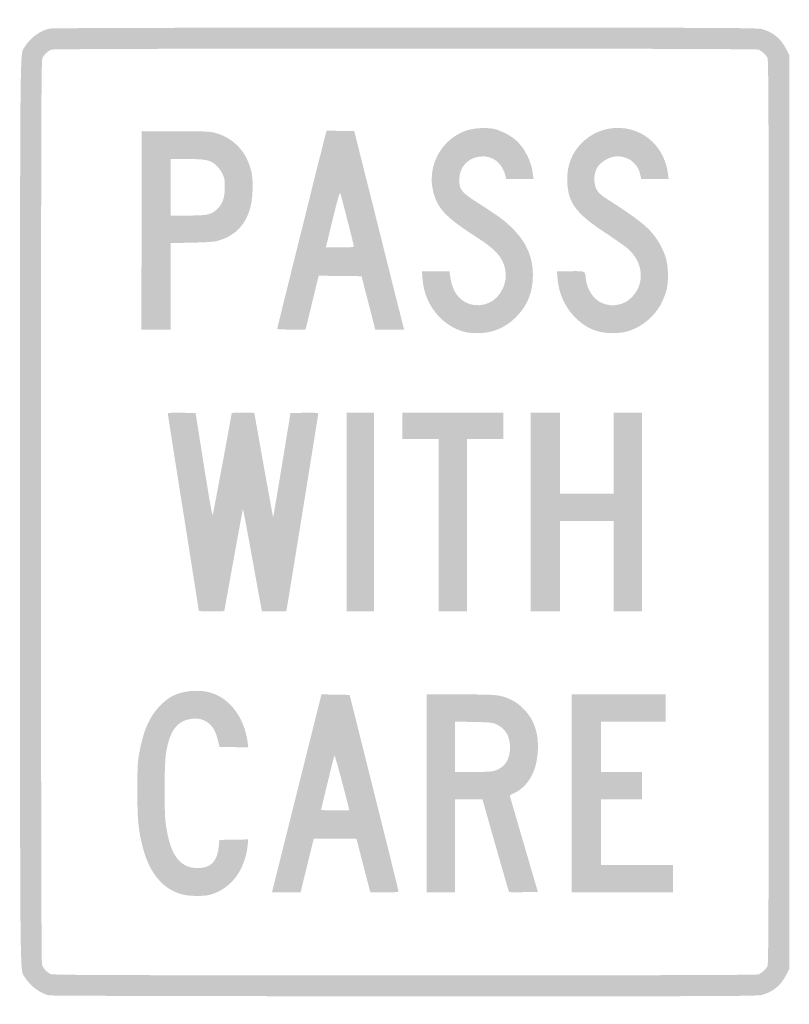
# Model space of a CAD drawing. Header units: inches. Extents: x -11.9 to 11.9, y -15.2 to 15.2.
import ezdxf

# ---------------------------------------------------------------- set-up
doc = ezdxf.new("R2010")
doc.units = ezdxf.units.IN
doc.header["$MEASUREMENT"] = 0

msp = doc.modelspace()

# ---------------------------------------------------------------- hatches: boundary and pattern name
h = msp.add_hatch(color=7)
edge = h.paths.add_edge_path()
edge.add_spline(control_points=[(-11.028, -14.969), (-11.305, -14.904), (-11.618, -14.67), (-11.767, -14.416), (-11.933, -14.133), (-11.921, -15.246), (-11.921, 0), (-11.921, 15.246), (-11.933, 14.133), (-11.767, 14.416), (-11.614, 14.676), (-11.307, 14.903), (-11.016, 14.97), (-10.931, 14.989), (-7.349, 14.999), (0.001, 14.999), (9.754, 15), (10.91, 14.995), (11.06, 14.956), (11.395, 14.869), (11.656, 14.652), (11.815, 14.327)], knot_values=[0, 0, 0, 0, 1, 1, 1, 2, 2, 2, 3, 3, 3, 4, 4, 4, 5, 5, 5, 6, 6, 6, 7, 7, 7, 7], degree=3, periodic=0)
edge.add_line((11.815, 14.327), (11.907, 14.138))
edge.add_line((11.907, 14.138), (11.907, 0))
edge.add_line((11.907, 0), (11.907, -14.138))
edge.add_line((11.907, -14.138), (11.815, -14.327))
edge.add_spline(control_points=[(11.815, -14.327), (11.656, -14.652), (11.395, -14.869), (11.06, -14.956), (10.91, -14.995), (9.758, -15), (-0.013, -14.997), (-6.454, -14.995), (-10.963, -14.984), (-11.028, -14.969)], knot_values=[0, 0, 0, 0, 1, 1, 1, 2, 2, 2, 3, 3, 3, 3], degree=3, periodic=0)
edge = h.paths.add_edge_path(flags=0)
edge.add_spline(control_points=[(10.952, -14.32), (11.049, -14.283), (11.178, -14.165), (11.231, -14.062), (11.265, -13.997), (11.271, -11.984), (11.271, 0), (11.271, 11.984), (11.265, 13.997), (11.231, 14.062), (11.178, 14.165), (11.049, 14.283), (10.952, 14.32), (10.839, 14.363), (-10.839, 14.363), (-10.952, 14.32), (-11.06, 14.279), (-11.185, 14.157), (-11.232, 14.048), (-11.265, 13.971), (-11.271, 11.789), (-11.271, 0.003), (-11.271, -9.788), (-11.262, -13.975), (-11.241, -14.031), (-11.201, -14.136), (-11.08, -14.263), (-10.975, -14.31), (-10.904, -14.342), (-9.037, -14.348), (-0.009, -14.349), (7.613, -14.35), (10.896, -14.341), (10.952, -14.32)], knot_values=[0, 0, 0, 0, 1, 1, 1, 2, 2, 2, 3, 3, 3, 4, 4, 4, 5, 5, 5, 6, 6, 6, 7, 7, 7, 8, 8, 8, 9, 9, 9, 10, 10, 10, 11, 11, 11, 11], degree=3, periodic=0)
h = msp.add_hatch(color=7)
edge = h.paths.add_edge_path()
edge.add_spline(control_points=[(1.949, 5.556), (1.624, 5.611), (1.288, 5.8), (1.041, 6.067), (0.75, 6.382), (0.576, 6.788), (0.545, 7.22)], knot_values=[0, 0, 0, 0, 1, 1, 1, 2, 2, 2, 2], degree=3, periodic=0)
edge.add_line((0.545, 7.22), (0.528, 7.458))
edge.add_line((0.528, 7.458), (0.955, 7.458))
edge.add_line((0.955, 7.458), (1.381, 7.458))
edge.add_line((1.381, 7.458), (1.399, 7.323))
edge.add_spline(control_points=[(1.399, 7.323), (1.447, 6.976), (1.548, 6.754), (1.736, 6.589), (2.051, 6.312), (2.576, 6.348), (2.863, 6.666), (3.148, 6.981), (3.203, 7.412), (3.009, 7.796), (2.901, 8.008), (2.656, 8.232), (2.233, 8.503), (1.364, 9.061), (1.088, 9.323), (0.933, 9.736), (0.624, 10.561), (1.037, 11.485), (1.854, 11.797), (2.088, 11.887), (2.496, 11.918), (2.748, 11.866), (2.966, 11.82), (3.27, 11.665), (3.443, 11.509), (3.717, 11.263), (3.92, 10.854), (3.964, 10.459)], knot_values=[0, 0, 0, 0, 1, 1, 1, 2, 2, 2, 3, 3, 3, 4, 4, 4, 5, 5, 5, 6, 6, 6, 7, 7, 7, 8, 8, 8, 9, 9, 9, 9], degree=3, periodic=0)
edge.add_line((3.964, 10.459), (3.98, 10.311))
edge.add_line((3.98, 10.311), (3.559, 10.311))
edge.add_line((3.559, 10.311), (3.137, 10.311))
edge.add_line((3.137, 10.311), (3.12, 10.388))
edge.add_spline(control_points=[(3.12, 10.388), (3.03, 10.809), (2.711, 11.055), (2.315, 11.008), (1.942, 10.964), (1.684, 10.673), (1.684, 10.297), (1.684, 9.964), (1.732, 9.909), (2.385, 9.492), (2.903, 9.161), (3.087, 9.024), (3.311, 8.804), (3.762, 8.36), (3.964, 7.904), (3.964, 7.331), (3.964, 6.809), (3.8, 6.4), (3.447, 6.042), (3.109, 5.699), (2.706, 5.532), (2.237, 5.541), (2.118, 5.543), (1.988, 5.55), (1.949, 5.556)], knot_values=[0, 0, 0, 0, 1, 1, 1, 2, 2, 2, 3, 3, 3, 4, 4, 4, 5, 5, 5, 6, 6, 6, 7, 7, 7, 8, 8, 8, 8], degree=3, periodic=0)
h = msp.add_hatch(color=7)
edge = h.paths.add_edge_path()
edge.add_spline(control_points=[(6.034, 5.582), (5.746, 5.652), (5.514, 5.785), (5.281, 6.017), (4.957, 6.339), (4.763, 6.766), (4.726, 7.239)], knot_values=[0, 0, 0, 0, 1, 1, 1, 2, 2, 2, 2], degree=3, periodic=0)
edge.add_line((4.726, 7.239), (4.709, 7.458))
edge.add_line((4.709, 7.458), (5.137, 7.458))
edge.add_spline(control_points=[(5.137, 7.458), (5.621, 7.458), (5.571, 7.486), (5.608, 7.189), (5.647, 6.875), (5.853, 6.579), (6.109, 6.468), (6.43, 6.33), (6.816, 6.413), (7.049, 6.671), (7.449, 7.114), (7.378, 7.756), (6.881, 8.176), (6.802, 8.243), (6.496, 8.456), (6.201, 8.65), (5.271, 9.261), (5.028, 9.605), (5.028, 10.312), (5.028, 10.758), (5.18, 11.131), (5.485, 11.436), (6.077, 12.028), (7.037, 12.051), (7.646, 11.487), (7.92, 11.234), (8.1, 10.87), (8.148, 10.473)], knot_values=[0, 0, 0, 0, 1, 1, 1, 2, 2, 2, 3, 3, 3, 4, 4, 4, 5, 5, 5, 6, 6, 6, 7, 7, 7, 8, 8, 8, 9, 9, 9, 9], degree=3, periodic=0)
edge.add_line((8.148, 10.473), (8.168, 10.311))
edge.add_line((8.168, 10.311), (7.745, 10.311))
edge.add_line((7.745, 10.311), (7.323, 10.311))
edge.add_line((7.323, 10.311), (7.29, 10.442))
edge.add_spline(control_points=[(7.29, 10.442), (7.245, 10.622), (7.193, 10.714), (7.072, 10.832), (6.964, 10.936), (6.757, 11.017), (6.596, 11.017), (6.349, 11.017), (6.047, 10.844), (5.944, 10.645), (5.83, 10.424), (5.845, 10.097), (5.978, 9.922), (6.019, 9.868), (6.143, 9.767), (6.254, 9.696), (7.387, 8.974), (7.677, 8.719), (7.936, 8.221), (8.091, 7.921), (8.145, 7.699), (8.147, 7.345), (8.149, 6.99), (8.111, 6.816), (7.959, 6.497), (7.748, 6.052), (7.303, 5.691), (6.829, 5.579), (6.61, 5.527), (6.254, 5.529), (6.034, 5.582)], knot_values=[0, 0, 0, 0, 1, 1, 1, 2, 2, 2, 3, 3, 3, 4, 4, 4, 5, 5, 5, 6, 6, 6, 7, 7, 7, 8, 8, 8, 9, 9, 9, 10, 10, 10, 10], degree=3, periodic=0)
h = msp.add_hatch(color=7)
edge = h.paths.add_edge_path()
edge.add_line((-8.157, 8.722), (-8.15, 11.794))
edge.add_line((-8.15, 11.794), (-7.105, 11.792))
edge.add_spline(control_points=[(-7.105, 11.792), (-6.191, 11.791), (-6.036, 11.785), (-5.876, 11.741), (-5.303, 11.583), (-4.9, 11.154), (-4.758, 10.55), (-4.685, 10.24), (-4.713, 9.633), (-4.813, 9.341), (-4.983, 8.841), (-5.292, 8.545), (-5.795, 8.399), (-5.905, 8.367), (-6.125, 8.351), (-6.603, 8.341)], knot_values=[0, 0, 0, 0, 1, 1, 1, 2, 2, 2, 3, 3, 3, 4, 4, 4, 5, 5, 5, 5], degree=3, periodic=0)
edge.add_line((-6.603, 8.341), (-7.26, 8.327))
edge.add_line((-7.26, 8.327), (-7.26, 6.989))
edge.add_line((-7.26, 6.989), (-7.26, 5.65))
edge.add_line((-7.26, 5.65), (-7.712, 5.65))
edge.add_line((-7.712, 5.65), (-8.164, 5.65))
edge.add_line((-8.164, 5.65), (-8.157, 8.722))
edge = h.paths.add_edge_path(flags=0)
edge.add_spline(control_points=[(-6.076, 9.225), (-5.974, 9.255), (-5.889, 9.307), (-5.806, 9.39), (-5.642, 9.554), (-5.579, 9.743), (-5.579, 10.071), (-5.579, 10.292), (-5.589, 10.346), (-5.659, 10.487), (-5.702, 10.575), (-5.791, 10.693), (-5.855, 10.748), (-6.036, 10.903), (-6.177, 10.932), (-6.757, 10.932)], knot_values=[0, 0, 0, 0, 1, 1, 1, 2, 2, 2, 3, 3, 3, 4, 4, 4, 5, 5, 5, 5], degree=3, periodic=0)
edge.add_line((-6.757, 10.932), (-7.26, 10.932))
edge.add_line((-7.26, 10.932), (-7.26, 10.056))
edge.add_line((-7.26, 10.056), (-7.26, 9.181))
edge.add_line((-7.26, 9.181), (-6.742, 9.181))
edge.add_spline(control_points=[(-6.742, 9.181), (-6.355, 9.181), (-6.188, 9.192), (-6.076, 9.225)], knot_values=[0, 0, 0, 0, 1, 1, 1, 1], degree=3, periodic=0)
h = msp.add_hatch(color=7)
edge = h.paths.add_edge_path()
edge.add_spline(control_points=[(-3.955, 5.678), (-3.955, 5.701), (-2.553, 11.334), (-2.455, 11.703)], knot_values=[0, 0, 0, 0, 1, 1, 1, 1], degree=3, periodic=0)
edge.add_line((-2.455, 11.703), (-2.427, 11.809))
edge.add_line((-2.427, 11.809), (-1.997, 11.802))
edge.add_line((-1.997, 11.802), (-1.568, 11.794))
edge.add_line((-1.568, 11.794), (-0.817, 8.799))
edge.add_spline(control_points=[(-0.817, 8.799), (-0.404, 7.153), (-0.058, 5.77), (-0.047, 5.727)], knot_values=[0, 0, 0, 0, 1, 1, 1, 1], degree=3, periodic=0)
edge.add_line((-0.047, 5.727), (-0.027, 5.65))
edge.add_line((-0.027, 5.65), (-0.473, 5.65))
edge.add_line((-0.473, 5.65), (-0.919, 5.65))
edge.add_line((-0.919, 5.65), (-1.131, 6.476))
edge.add_line((-1.131, 6.476), (-1.343, 7.302))
edge.add_line((-1.343, 7.302), (-2.008, 7.31))
edge.add_line((-2.008, 7.31), (-2.673, 7.317))
edge.add_line((-2.673, 7.317), (-2.852, 6.575))
edge.add_spline(control_points=[(-2.852, 6.575), (-2.951, 6.167), (-3.043, 5.792), (-3.056, 5.742)], knot_values=[0, 0, 0, 0, 1, 1, 1, 1], degree=3, periodic=0)
edge.add_line((-3.056, 5.742), (-3.082, 5.65))
edge.add_line((-3.082, 5.65), (-3.518, 5.65))
edge.add_spline(control_points=[(-3.518, 5.65), (-3.793, 5.65), (-3.955, 5.66), (-3.955, 5.678)], knot_values=[0, 0, 0, 0, 1, 1, 1, 1], degree=3, periodic=0)
edge = h.paths.add_edge_path(flags=0)
edge.add_spline(control_points=[(-1.582, 8.223), (-1.582, 8.266), (-1.974, 9.802), (-2.003, 9.873), (-2.019, 9.913), (-2.079, 9.711), (-2.215, 9.153), (-2.319, 8.725), (-2.415, 8.334), (-2.428, 8.284)], knot_values=[0, 0, 0, 0, 1, 1, 1, 2, 2, 2, 3, 3, 3, 3], degree=3, periodic=0)
edge.add_line((-2.428, 8.284), (-2.453, 8.192))
edge.add_line((-2.453, 8.192), (-2.017, 8.192))
edge.add_spline(control_points=[(-2.017, 8.192), (-1.719, 8.192), (-1.582, 8.202), (-1.582, 8.223)], knot_values=[0, 0, 0, 0, 1, 1, 1, 1], degree=3, periodic=0)
h = msp.add_hatch(color=7)
edge = h.paths.add_edge_path()
edge.add_spline(control_points=[(-6.384, -3.061), (-6.384, -3.051), (-6.6, -1.679), (-6.864, -0.013), (-7.129, 1.653), (-7.345, 3.03), (-7.345, 3.048), (-7.345, 3.071), (-7.224, 3.078), (-6.914, 3.073)], knot_values=[0, 0, 0, 0, 1, 1, 1, 2, 2, 2, 3, 3, 3, 3], degree=3, periodic=0)
edge.add_line((-6.914, 3.073), (-6.484, 3.065))
edge.add_line((-6.484, 3.065), (-6.23, 1.459))
edge.add_spline(control_points=[(-6.23, 1.459), (-6.075, 0.479), (-5.968, -0.126), (-5.955, -0.094), (-5.937, -0.051), (-5.367, 3.01), (-5.367, 3.062), (-5.367, 3.072), (-5.208, 3.079), (-5.014, 3.079), (-4.82, 3.079), (-4.661, 3.071), (-4.661, 3.061), (-4.661, 3.028), (-4.091, -0.155), (-4.083, -0.163), (-4.079, -0.167), (-3.956, 0.557), (-3.81, 1.447)], knot_values=[0, 0, 0, 0, 1, 1, 1, 2, 2, 2, 3, 3, 3, 4, 4, 4, 5, 5, 5, 6, 6, 6, 6], degree=3, periodic=0)
edge.add_line((-3.81, 1.447), (-3.544, 3.065))
edge.add_line((-3.544, 3.065), (-3.114, 3.073))
edge.add_spline(control_points=[(-3.114, 3.073), (-2.82, 3.078), (-2.684, 3.071), (-2.684, 3.05), (-2.684, 3.016), (-3.636, -2.881), (-3.661, -3.001)], knot_values=[0, 0, 0, 0, 1, 1, 1, 2, 2, 2, 2], degree=3, periodic=0)
edge.add_line((-3.661, -3.001), (-3.677, -3.079))
edge.add_line((-3.677, -3.079), (-4.053, -3.079))
edge.add_line((-4.053, -3.079), (-4.428, -3.079))
edge.add_line((-4.428, -3.079), (-4.485, -2.775))
edge.add_spline(control_points=[(-4.485, -2.775), (-4.516, -2.608), (-4.647, -1.888), (-4.776, -1.176), (-4.906, -0.463), (-5.015, 0.109), (-5.019, 0.096), (-5.029, 0.064), (-5.593, -3.043), (-5.593, -3.064), (-5.593, -3.072), (-5.771, -3.079), (-5.989, -3.079), (-6.206, -3.079), (-6.384, -3.071), (-6.384, -3.061)], knot_values=[0, 0, 0, 0, 1, 1, 1, 2, 2, 2, 3, 3, 3, 4, 4, 4, 5, 5, 5, 5], degree=3, periodic=0)
for points in [[(-1.808, 0), (-1.808, 3.079), (-1.384, 3.079), (-0.96, 3.079), (-0.96, 0), (-0.96, -3.079), (-1.384, -3.079), (-1.808, -3.079), (-1.808, 0)], [(1.045, -0.41), (1.045, 2.26), (0.48, 2.26), (-0.085, 2.26), (-0.085, 2.669), (-0.085, 3.079), (1.483, 3.079), (3.051, 3.079), (3.051, 2.669), (3.051, 2.26), (2.486, 2.26), (1.921, 2.26), (1.921, -0.41), (1.921, -3.079), (1.483, -3.079), (1.045, -3.079), (1.045, -0.41)], [(3.898, 0), (3.898, 3.079), (4.35, 3.079), (4.802, 3.079), (4.802, 1.822), (4.802, 0.565), (5.636, 0.565), (6.469, 0.565), (6.469, 1.822), (6.469, 3.079), (6.907, 3.079), (7.345, 3.079), (7.345, 0), (7.345, -3.079), (6.907, -3.079), (6.469, -3.079), (6.469, -1.681), (6.469, -0.282), (5.636, -0.282), (4.802, -0.282), (4.802, -1.681), (4.802, -3.079), (4.35, -3.079), (3.898, -3.079), (3.898, 0)], [(5.169, -8.715), (5.169, -5.65), (6.624, -5.65), (8.079, -5.65), (8.079, -6.073), (8.079, -6.497), (7.076, -6.497), (6.073, -6.497), (6.073, -7.274), (6.073, -8.051), (6.709, -8.051), (7.345, -8.051), (7.345, -8.475), (7.345, -8.898), (6.709, -8.898), (6.073, -8.898), (6.073, -9.915), (6.073, -10.932), (7.189, -10.932), (8.305, -10.932), (8.305, -11.356), (8.305, -11.78), (6.737, -11.78), (5.169, -11.78), (5.169, -8.715)]]:
    msp.add_hatch(color=7).paths.add_polyline_path(points)
h = msp.add_hatch(color=7)
edge = h.paths.add_edge_path()
edge.add_spline(control_points=[(-6.871, -11.849), (-7.482, -11.701), (-7.908, -11.203), (-8.119, -10.39), (-8.257, -9.856), (-8.289, -9.522), (-8.288, -8.616), (-8.287, -7.889), (-8.28, -7.741), (-8.227, -7.457), (-8.096, -6.746), (-7.907, -6.323), (-7.572, -5.986), (-7.34, -5.753), (-7.16, -5.651), (-6.859, -5.58), (-6.647, -5.53), (-6.332, -5.525), (-6.124, -5.568), (-5.47, -5.704), (-4.977, -6.323), (-4.871, -7.141)], knot_values=[0, 0, 0, 0, 1, 1, 1, 2, 2, 2, 3, 3, 3, 4, 4, 4, 5, 5, 5, 6, 6, 6, 7, 7, 7, 7], degree=3, periodic=0)
edge.add_line((-4.871, -7.141), (-4.851, -7.29))
edge.add_line((-4.851, -7.29), (-5.296, -7.282))
edge.add_line((-5.296, -7.282), (-5.741, -7.274))
edge.add_line((-5.741, -7.274), (-5.792, -7.072))
edge.add_spline(control_points=[(-5.792, -7.072), (-5.861, -6.803), (-5.935, -6.665), (-6.076, -6.544), (-6.225, -6.417), (-6.415, -6.373), (-6.648, -6.411), (-7.062, -6.48), (-7.273, -6.763), (-7.393, -7.41), (-7.455, -7.744), (-7.464, -9.278), (-7.407, -9.675), (-7.267, -10.635), (-6.981, -11.025), (-6.412, -11.027), (-6.012, -11.029), (-5.808, -10.816), (-5.766, -10.353)], knot_values=[0, 0, 0, 0, 1, 1, 1, 2, 2, 2, 3, 3, 3, 4, 4, 4, 5, 5, 5, 6, 6, 6, 6], degree=3, periodic=0)
edge.add_line((-5.766, -10.353), (-5.749, -10.155))
edge.add_line((-5.749, -10.155), (-5.3, -10.148))
edge.add_line((-5.3, -10.148), (-4.852, -10.14))
edge.add_line((-4.852, -10.14), (-4.872, -10.329))
edge.add_spline(control_points=[(-4.872, -10.329), (-4.954, -11.09), (-5.385, -11.662), (-6.015, -11.848), (-6.204, -11.903), (-6.644, -11.904), (-6.871, -11.849)], knot_values=[0, 0, 0, 0, 1, 1, 1, 2, 2, 2, 2], degree=3, periodic=0)
h = msp.add_hatch(color=7)
edge = h.paths.add_edge_path()
edge.add_line((-3.351, -8.714), (-2.585, -5.648))
edge.add_line((-2.585, -5.648), (-2.149, -5.656))
edge.add_line((-2.149, -5.656), (-1.713, -5.664))
edge.add_line((-1.713, -5.664), (-0.956, -8.686))
edge.add_spline(control_points=[(-0.956, -8.686), (-0.54, -10.349), (-0.199, -11.725), (-0.199, -11.744), (-0.198, -11.771), (-0.303, -11.78), (-0.635, -11.78)], knot_values=[0, 0, 0, 0, 1, 1, 1, 2, 2, 2, 2], degree=3, periodic=0)
edge.add_line((-0.635, -11.78), (-1.071, -11.78))
edge.add_line((-1.071, -11.78), (-1.099, -11.674))
edge.add_spline(control_points=[(-1.099, -11.674), (-1.21, -11.254), (-1.497, -10.136), (-1.497, -10.126), (-1.497, -10.119), (-1.795, -10.113), (-2.16, -10.113)], knot_values=[0, 0, 0, 0, 1, 1, 1, 2, 2, 2, 2], degree=3, periodic=0)
edge.add_line((-2.16, -10.113), (-2.823, -10.113))
edge.add_line((-2.823, -10.113), (-2.849, -10.219))
edge.add_spline(control_points=[(-2.849, -10.219), (-2.864, -10.277), (-2.956, -10.652), (-3.054, -11.052)], knot_values=[0, 0, 0, 0, 1, 1, 1, 1], degree=3, periodic=0)
edge.add_line((-3.054, -11.052), (-3.233, -11.78))
edge.add_line((-3.233, -11.78), (-3.675, -11.78))
edge.add_line((-3.675, -11.78), (-4.117, -11.78))
edge.add_line((-4.117, -11.78), (-3.351, -8.714))
edge = h.paths.add_edge_path(flags=0)
edge.add_spline(control_points=[(-1.741, -9.16), (-1.954, -8.304), (-2.173, -7.509), (-2.185, -7.542), (-2.201, -7.582), (-2.599, -9.204), (-2.599, -9.227), (-2.599, -9.233), (-2.402, -9.237), (-2.16, -9.237)], knot_values=[0, 0, 0, 0, 1, 1, 1, 2, 2, 2, 3, 3, 3, 3], degree=3, periodic=0)
edge.add_line((-2.16, -9.237), (-1.722, -9.237))
edge.add_line((-1.722, -9.237), (-1.741, -9.16))
h = msp.add_hatch(color=7)
edge = h.paths.add_edge_path()
edge.add_line((0.678, -8.715), (0.678, -5.65))
edge.add_line((0.678, -5.65), (1.731, -5.65))
edge.add_spline(control_points=[(1.731, -5.65), (2.883, -5.65), (2.951, -5.657), (3.301, -5.82), (3.545, -5.934), (3.83, -6.221), (3.952, -6.476), (4.086, -6.757), (4.132, -7.016), (4.117, -7.387), (4.089, -8.029), (3.818, -8.509), (3.368, -8.712), (3.302, -8.741), (3.249, -8.773), (3.249, -8.783), (3.249, -8.792), (3.445, -9.467), (3.684, -10.282)], knot_values=[0, 0, 0, 0, 1, 1, 1, 2, 2, 2, 3, 3, 3, 4, 4, 4, 5, 5, 5, 6, 6, 6, 6], degree=3, periodic=0)
edge.add_line((3.684, -10.282), (4.118, -11.766))
edge.add_line((4.118, -11.766), (3.679, -11.773))
edge.add_spline(control_points=[(3.679, -11.773), (3.438, -11.778), (3.234, -11.775), (3.226, -11.767), (3.218, -11.758), (3.05, -11.183), (2.853, -10.488), (2.655, -9.792), (2.473, -9.15), (2.447, -9.061)], knot_values=[0, 0, 0, 0, 1, 1, 1, 2, 2, 2, 3, 3, 3, 3], degree=3, periodic=0)
edge.add_line((2.447, -9.061), (2.4, -8.898))
edge.add_line((2.4, -8.898), (1.977, -8.898))
edge.add_line((1.977, -8.898), (1.554, -8.898))
edge.add_line((1.554, -8.898), (1.554, -10.339))
edge.add_line((1.554, -10.339), (1.554, -11.78))
edge.add_line((1.554, -11.78), (1.116, -11.78))
edge.add_line((1.116, -11.78), (0.678, -11.78))
edge.add_line((0.678, -11.78), (0.678, -8.715))
edge = h.paths.add_edge_path(flags=0)
edge.add_spline(control_points=[(2.798, -8.008), (3.104, -7.9), (3.256, -7.661), (3.256, -7.29), (3.256, -6.942), (3.113, -6.703), (2.825, -6.571), (2.712, -6.519), (2.632, -6.511), (2.126, -6.502)], knot_values=[0, 0, 0, 0, 1, 1, 1, 2, 2, 2, 3, 3, 3, 3], degree=3, periodic=0)
edge.add_line((2.126, -6.502), (1.554, -6.492))
edge.add_line((1.554, -6.492), (1.554, -7.272))
edge.add_line((1.554, -7.272), (1.554, -8.051))
edge.add_line((1.554, -8.051), (2.115, -8.051))
edge.add_spline(control_points=[(2.115, -8.051), (2.545, -8.051), (2.705, -8.041), (2.798, -8.008)], knot_values=[0, 0, 0, 0, 1, 1, 1, 1], degree=3, periodic=0)

doc.saveas('drawing.dxf')
